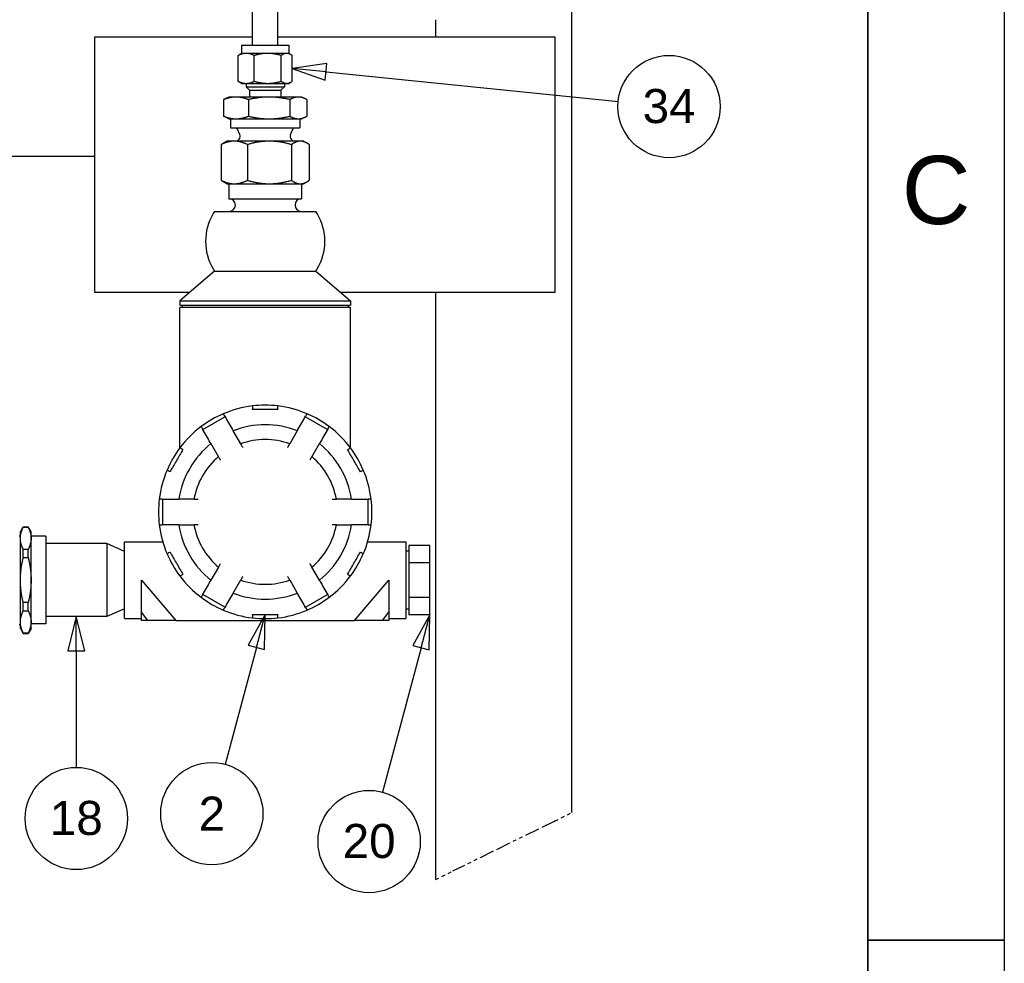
# Paper-space layout 'SHEET_2' of a CAD drawing. Header units: inches. Extents: x 2 to 369, y 6 to 267.
# Tile 55 of 64: x 241 to 270, y 87 to 115. Entities that reach past the tile are written whole.
import ezdxf
from ezdxf.enums import TextEntityAlignment as Align

# ---------------------------------------------------------------- set-up
doc = ezdxf.new("R2010")
doc.units = ezdxf.units.IN
doc.header["$LTSCALE"] = 8
doc.header["$MEASUREMENT"] = 0
doc.linetypes.add('DOUBLE_DASH_DOUBLE_DOT', pattern=[0.74, 0.24, -0.06, 0.24, -0.06, 0.01, -0.06, 0.01, -0.06])
doc.layers.get('0').update_dxf_attribs({"lineweight": 25})
doc.layers.get('DEFPOINTS').update_dxf_attribs({"lineweight": 25})
for name, color, linetype, lineweight in [('BORDER', 7, 'Continuous', 25), ('BORDER_TEXT', 7, 'Continuous', 25), ('DIMEN', 7, 'Continuous', 25), ('PHANTOM', 7, 'DOUBLE_DASH_DOUBLE_DOT', 25)]:
    doc.layers.add(name, color=color, linetype=linetype, lineweight=lineweight)
doc.styles.add('Current-ANSI', font='arial.ttf')
doc.styles.add('Text Style153', font='arial.ttf')

# ---------------------------------------------------------------- blocks, each defined once
blk = doc.blocks.new('Borders ProEnergy ANSI-D')
at = {"layer": 'BORDER', "lineweight": 35}
for p, q in [((33.25, 20.75), (33.25, 1.25)), ((33.25, 11), (33.75, 11))]:
    blk.add_line(p, q, dxfattribs=at)
at = {"layer": 'DEFPOINTS'}
blk.add_line((33.75, 21.25), (33.75, 0.75), dxfattribs=at)
at = {"layer": 'BORDER_TEXT', "style": 'Text Style153'}
blk.add_text('C', height=0.25, dxfattribs=at).set_placement((33.5, 13.625), align=Align.CENTER)
blk = doc.blocks.new('Balloon19')
at = {"layer": 'DIMEN', "linetype": 'Continuous', "lineweight": 25}
for p, q in [((31.0394, 12.1936), (30.9769, 12.0809)), ((31.007, 12.0729), (31.0394, 12.1936)), ((31.0372, 12.0648), (31.0394, 12.1936)), ((31.007, 12.0729), (30.8921, 11.6438)), ((30.9769, 12.0809), (31.0372, 12.0648))]:
    blk.add_line(p, q, dxfattribs=at)
at = {"layer": 'DIMEN', "linetype": 'Continuous', "lineweight": 25, "flags": 128}
blk.add_lwpolyline([(31.0372, 12.0648), (31.0394, 12.1936), (30.9769, 12.0809), (31.0372, 12.0648)], dxfattribs=at)
at = {"layer": 'DIMEN'}
blk.add_circle((30.8437, 11.4633), 0.1875, dxfattribs=at)
blk.add_solid([(31.0372, 12.0648), (31.0394, 12.1936), (30.9769, 12.0809), (31.0372, 12.0648)], dxfattribs=at)
at = {"layer": 'DIMEN', "insert": (30.8437, 11.4633), "char_height": 0.125, "attachment_point": 5, "style": 'Current-ANSI'}
blk.add_mtext('2', dxfattribs=at)
blk = doc.blocks.new('Balloon20')
at = {"layer": 'DIMEN', "linetype": 'Continuous', "lineweight": 25}
for p, q in [((31.6435, 12.1925), (31.5809, 12.0798)), ((31.6111, 12.0718), (31.6435, 12.1925)), ((31.6413, 12.0637), (31.6435, 12.1925)), ((31.6111, 12.0718), (31.4691, 11.5416)), ((31.5809, 12.0798), (31.6413, 12.0637))]:
    blk.add_line(p, q, dxfattribs=at)
at = {"layer": 'DIMEN', "linetype": 'Continuous', "lineweight": 25, "flags": 128}
blk.add_lwpolyline([(31.6413, 12.0637), (31.6435, 12.1925), (31.5809, 12.0798), (31.6413, 12.0637)], dxfattribs=at)
at = {"layer": 'DIMEN'}
blk.add_circle((31.4207, 11.3611), 0.1875, dxfattribs=at)
blk.add_solid([(31.6413, 12.0637), (31.6435, 12.1925), (31.5809, 12.0798), (31.6413, 12.0637)], dxfattribs=at)
at = {"layer": 'DIMEN', "insert": (31.4207, 11.3622), "char_height": 0.125, "attachment_point": 5, "line_spacing_factor": 1.875, "style": 'Current-ANSI'}
blk.add_mtext('20', dxfattribs=at)
blk = doc.blocks.new('Balloon21')
at = {"layer": 'DIMEN', "linetype": 'Continuous', "lineweight": 25}
for p, q in [((30.3467, 12.1857), (30.3154, 12.0607)), ((30.3467, 12.0607), (30.3467, 12.1857)), ((30.3779, 12.0607), (30.3467, 12.1857)), ((30.3154, 12.0607), (30.3779, 12.0607)), ((30.3467, 12.0607), (30.3467, 11.6331))]:
    blk.add_line(p, q, dxfattribs=at)
at = {"layer": 'DIMEN', "linetype": 'Continuous', "lineweight": 25, "flags": 128}
blk.add_lwpolyline([(30.3779, 12.0607), (30.3467, 12.1857), (30.3154, 12.0607), (30.3779, 12.0607)], dxfattribs=at)
at = {"layer": 'DIMEN'}
blk.add_circle((30.3467, 11.4456), 0.1875, dxfattribs=at)
blk.add_solid([(30.3779, 12.0607), (30.3467, 12.1857), (30.3154, 12.0607), (30.3779, 12.0607)], dxfattribs=at)
at = {"layer": 'DIMEN', "insert": (30.3467, 11.4467), "char_height": 0.125, "attachment_point": 5, "style": 'Current-ANSI'}
blk.add_mtext('18', dxfattribs=at)
blk = doc.blocks.new('Balloon33')
at = {"layer": 'DIMEN', "linetype": 'Continuous', "lineweight": 25}
for p, q in [((31.2659, 14.2142), (31.1384, 14.1957)), ((31.2628, 14.1831), (31.1384, 14.1957)), ((31.1384, 14.1957), (31.2596, 14.1521)), ((31.2596, 14.1521), (31.2659, 14.2142)), ((31.2628, 14.1831), (32.3347, 14.0746))]:
    blk.add_line(p, q, dxfattribs=at)
at = {"layer": 'DIMEN', "linetype": 'Continuous', "lineweight": 25, "flags": 128}
blk.add_lwpolyline([(31.2659, 14.2142), (31.1384, 14.1957), (31.2596, 14.1521), (31.2659, 14.2142)], dxfattribs=at)
at = {"layer": 'DIMEN'}
blk.add_circle((32.5206, 14.0558), 0.1875, dxfattribs=at)
blk.add_solid([(31.2659, 14.2142), (31.1384, 14.1957), (31.2596, 14.1521), (31.2659, 14.2142)], dxfattribs=at)
at = {"layer": 'DIMEN', "insert": (32.5206, 14.0568), "char_height": 0.125, "attachment_point": 5, "style": 'Current-ANSI'}
blk.add_mtext('34', dxfattribs=at)

psp = doc.layouts.new('SHEET_2')

# ---------------------------------------------------------------- linework, layer by layer
for p, q in [((257.315, 91.737), (257.315, 158.994)), ((247.94, 114.246), (247.94, 115.395)), ((248.69, 114.246), (248.69, 115.395)), ((253.315, 114.994), (253.315, 114.494)), ((243.315, 114.494), (247.94, 114.494)), ((243.315, 106.994), (243.315, 114.494)), ((248.69, 114.494), (256.815, 114.494)), ((256.815, 114.494), (256.815, 106.994)), ((247.625, 114.246), (249.005, 114.246)), ((247.625, 114.246), (247.625, 114.006)), ((249.005, 114.246), (249.005, 114.006)), ((247.523, 113.188), (247.523, 113.944)), ((247.625, 114.006), (247.561, 113.969)), ((247.759, 114.006), (247.625, 114.006)), ((248.391, 114.006), (247.759, 114.006)), ((247.995, 113.188), (247.995, 113.944)), ((248.947, 114.006), (248.391, 114.006)), ((248.787, 113.188), (248.787, 113.944)), ((249.005, 114.006), (248.947, 114.006)), ((249.005, 114.006), (249.069, 113.969)), ((249.107, 113.188), (249.107, 113.944)), ((247.625, 113.126), (247.561, 113.163)), ((247.625, 113.126), (247.759, 113.126)), ((247.753, 113.126), (247.753, 113.025)), ((247.753, 113.025), (248.878, 113.025)), ((247.852, 112.926), (247.753, 113.025)), ((247.759, 113.126), (248.391, 113.126)), ((248.391, 113.126), (248.947, 113.126)), ((248.778, 112.926), (248.878, 113.025)), ((248.878, 113.126), (248.878, 113.025)), ((248.947, 113.126), (249.005, 113.126)), ((249.005, 113.126), (249.069, 113.163)), ((247.253, 112.726), (247.155, 112.68)), ((247.459, 112.726), (247.253, 112.726)), ((248.431, 112.726), (247.459, 112.726)), ((247.852, 112.926), (248.778, 112.926)), ((247.852, 112.926), (247.852, 112.726)), ((249.288, 112.726), (248.431, 112.726)), ((248.778, 112.926), (248.778, 112.726)), ((249.378, 112.726), (249.288, 112.726)), ((249.378, 112.726), (249.476, 112.68)), ((247.096, 112.649), (247.096, 112.163)), ((247.822, 112.649), (247.822, 112.163)), ((249.041, 112.649), (249.041, 112.163)), ((249.535, 112.649), (249.535, 112.163)), ((247.253, 112.086), (247.155, 112.132)), ((247.253, 112.086), (247.459, 112.086)), ((247.295, 112.086), (247.295, 111.826)), ((247.459, 112.086), (248.431, 112.086)), ((248.431, 112.086), (249.288, 112.086)), ((249.288, 112.086), (249.378, 112.086)), ((249.335, 112.086), (249.335, 111.826)), ((249.378, 112.086), (249.476, 112.132)), ((247.295, 111.826), (249.335, 111.826)), ((247.575, 111.625), (247.485, 111.826)), ((249.056, 111.625), (249.145, 111.826)), ((247.024, 111.331), (247.024, 110.282)), ((247.19, 111.431), (247.086, 111.371)), ((247.408, 111.431), (247.19, 111.431)), ((248.438, 111.431), (247.408, 111.431)), ((247.55, 111.491), (247.49, 111.431)), ((247.793, 111.331), (247.793, 110.282)), ((249.345, 111.431), (248.438, 111.431)), ((249.08, 111.491), (249.14, 111.431)), ((249.084, 111.331), (249.084, 110.282)), ((249.44, 111.431), (249.345, 111.431)), ((249.44, 111.431), (249.544, 111.371)), ((249.606, 111.331), (249.606, 110.282)), ((225.01, 110.994), (243.315, 110.994)), ((247.19, 110.181), (247.086, 110.241)), ((247.19, 110.181), (247.408, 110.181)), ((247.253, 110.181), (247.253, 109.744)), ((247.408, 110.181), (248.438, 110.181)), ((248.438, 110.181), (249.345, 110.181)), ((249.345, 110.181), (249.44, 110.181)), ((249.378, 110.181), (249.378, 109.744)), ((249.44, 110.181), (249.544, 110.241)), ((247.253, 109.744), (249.378, 109.744)), ((246.83, 109.369), (249.8, 109.369)), ((246.83, 107.619), (245.815, 106.744)), ((246.83, 107.619), (249.8, 107.619)), ((249.8, 107.619), (250.815, 106.744)), ((246.105, 106.994), (243.315, 106.994)), ((256.815, 106.994), (250.525, 106.994)), ((253.315, 106.994), (253.315, 89.771)), ((245.815, 106.744), (250.815, 106.744)), ((245.815, 106.744), (245.815, 106.619)), ((245.815, 106.619), (250.815, 106.619)), ((245.878, 106.619), (245.878, 106.556)), ((250.753, 106.619), (250.753, 106.556)), ((250.815, 106.744), (250.815, 106.619)), ((250.815, 106.556), (245.815, 106.556)), ((245.815, 102.439), (245.815, 106.556)), ((250.815, 102.439), (250.815, 106.556)), ((246.487, 102.973), (247.136, 103.348)), ((249.494, 103.348), (250.144, 102.973)), ((247.596, 102.552), (247.375, 102.935)), ((249.256, 102.935), (249.035, 102.552)), ((246.725, 102.56), (246.946, 102.177)), ((249.684, 102.177), (249.905, 102.56)), ((245.815, 102.433), (245.815, 102.433)), ((250.815, 102.433), (250.815, 102.433)), ((245.308, 100.181), (245.308, 100.931)), ((246.227, 100.931), (245.785, 100.931)), ((250.845, 100.931), (250.404, 100.931)), ((251.322, 100.931), (251.322, 100.181)), ((241.133, 99.973), (241.217, 100.119)), ((241.133, 99.783), (241.133, 99.973)), ((241.217, 100.113), (241.217, 100.119)), ((241.217, 100.119), (241.363, 100.119)), ((241.217, 100.113), (241.363, 100.113)), ((241.363, 100.113), (241.363, 100.119)), ((241.447, 99.973), (241.363, 100.119)), ((241.447, 99.783), (241.447, 99.973)), ((245.785, 100.181), (246.227, 100.181)), ((250.404, 100.181), (250.845, 100.181)), ((241.093, 99.855), (241.133, 99.855)), ((241.133, 98.556), (241.133, 99.783)), ((241.875, 99.841), (241.447, 99.841)), ((241.447, 98.556), (241.447, 99.783)), ((241.875, 99.841), (241.875, 97.271)), ((244.19, 99.681), (245.31, 99.681)), ((244.19, 97.431), (244.19, 99.681)), ((251.32, 99.681), (252.44, 99.681)), ((252.44, 99.681), (252.44, 97.431)), ((241.363, 99.453), (241.217, 99.453)), ((241.217, 99.216), (241.217, 99.453)), ((241.363, 99.216), (241.363, 99.453)), ((243.672, 99.627), (241.875, 99.627)), ((243.672, 99.627), (243.672, 97.485)), ((244.19, 99.393), (243.672, 99.627)), ((252.528, 99.404), (252.44, 99.404)), ((253.148, 99.572), (252.528, 99.572)), ((252.528, 99.572), (252.528, 99.064)), ((253.148, 99.064), (253.148, 99.572)), ((241.217, 99.216), (241.363, 99.216)), ((246.946, 98.935), (246.725, 98.552)), ((249.905, 98.552), (249.684, 98.935)), ((252.528, 99.064), (252.528, 98.048)), ((253.148, 99.064), (252.528, 99.064)), ((253.148, 98.048), (253.148, 99.064)), ((241.133, 97.329), (241.133, 98.556)), ((241.447, 97.329), (241.447, 98.556)), ((244.69, 98.556), (245.69, 97.369)), ((244.69, 97.621), (244.69, 98.556)), ((247.375, 98.177), (247.596, 98.56)), ((249.035, 98.56), (249.256, 98.177)), ((250.94, 97.369), (251.94, 98.556)), ((251.94, 98.556), (251.94, 97.621)), ((247.136, 97.764), (246.487, 98.139)), ((249.494, 97.764), (250.144, 98.139)), ((252.528, 98.048), (252.528, 97.54)), ((253.148, 98.048), (252.528, 98.048)), ((253.148, 97.54), (253.148, 98.048)), ((241.363, 97.897), (241.217, 97.897)), ((241.217, 97.659), (241.217, 97.897)), ((241.217, 97.659), (241.363, 97.659)), ((241.363, 97.659), (241.363, 97.897)), ((244.19, 97.719), (243.672, 97.485)), ((252.528, 97.708), (252.44, 97.708)), ((243.672, 97.485), (241.875, 97.485)), ((244.19, 97.431), (244.69, 97.431)), ((244.876, 97.369), (244.69, 97.621)), ((244.69, 97.369), (244.69, 97.621)), ((244.876, 97.369), (244.69, 97.369)), ((245.69, 97.369), (250.94, 97.369)), ((251.754, 97.369), (251.94, 97.621)), ((251.94, 97.369), (251.754, 97.369)), ((251.94, 97.621), (251.94, 97.369)), ((251.94, 97.431), (252.44, 97.431)), ((253.148, 97.54), (252.528, 97.54)), ((241.093, 97.257), (241.133, 97.257)), ((241.133, 97.139), (241.133, 97.329)), ((241.133, 97.139), (241.217, 96.993)), ((241.447, 97.139), (241.363, 96.993)), ((241.447, 97.139), (241.447, 97.329)), ((241.875, 97.271), (241.447, 97.271)), ((241.363, 96.999), (241.217, 96.999)), ((241.217, 96.993), (241.217, 96.999)), ((241.217, 96.993), (241.363, 96.993)), ((241.363, 96.993), (241.363, 96.999))]:
    psp.add_line(p, q)
for centre, radius, start, end in [((247.465, 111.576), 0.12, 315, 24), ((249.165, 111.576), 0.12, 156, 225), ((247.253, 109.556), 0.188, 270, 90), ((249.378, 109.556), 0.188, 90, 270), ((248.143, 108.494), 1.577, 148.9973, 211.0027), ((248.143, 108.494), 1.577, 146.3099, 148.9973), ((248.488, 108.494), 1.577, 31.0027, 33.6901), ((248.488, 108.494), 1.577, 328.9973, 31.0027), ((248.143, 108.494), 1.577, 211.0027, 213.6901), ((248.488, 108.494), 1.577, 326.3099, 328.9973), ((248.315, 100.556), 3.13, 113.119, 126.881), ((248.315, 100.556), 3.13, 96.881, 113.119), ((248.315, 100.556), 3.125, 113.1077, 113.1079), ((248.315, 100.556), 3.13, 83.119, 96.881), ((248.315, 100.553), 3.128, 96.8921, 96.8922), ((248.315, 100.556), 3.13, 66.881, 83.119), ((248.315, 100.556), 3.125, 83.1077, 83.1079), ((248.316, 100.559), 3.122, 66.8921, 66.8922), ((248.315, 100.556), 3.13, 53.119, 66.881), ((248.315, 100.556), 3.13, 126.881, 143.119), ((248.315, 100.557), 3.124, 126.8921, 126.8922), ((248.315, 100.556), 2.558, 68.4299, 111.5701), ((248.315, 100.556), 3.125, 53.1077, 53.1079), ((248.315, 100.556), 3.13, 36.881, 53.119), ((248.315, 100.556), 2.558, 128.4299, 171.5701), ((248.315, 100.556), 2.122, 70.1788, 109.8212), ((248.315, 100.556), 2.558, 8.4299, 51.5701), ((248.315, 100.556), 3.13, 143.119, 156.881), ((248.315, 100.556), 3.125, 143.1077, 143.1079), ((248.317, 100.558), 3.122, 36.8921, 36.8922), ((248.315, 100.556), 3.13, 23.119, 36.881), ((248.315, 100.556), 2.122, 130.1788, 169.8212), ((248.315, 100.556), 2.122, 10.1788, 49.8212), ((248.315, 100.556), 3.13, 156.881, 173.119), ((248.314, 100.556), 3.124, 156.8921, 156.8922), ((248.316, 100.556), 3.125, 23.1077, 23.1079), ((248.315, 100.556), 3.13, 6.881, 23.119), ((248.315, 100.556), 3.13, 173.119, 180), ((248.315, 100.556), 3.125, 173.1077, 173.1079), ((248.314, 100.556), 3.126, 6.8921, 6.8922), ((248.315, 100.556), 3.13, 0, 6.881), ((248.315, 100.556), 3.13, 180, 186.881), ((248.315, 100.556), 3.13, 353.119, 0), ((248.315, 100.556), 3.13, 186.881, 203.119), ((248.314, 100.556), 3.124, 186.8921, 186.8922), ((248.315, 100.556), 2.558, 188.4299, 231.5701), ((248.315, 100.556), 2.122, 190.1788, 229.8212), ((248.315, 100.556), 2.122, 310.1788, 349.8212), ((248.315, 100.556), 2.558, 308.4299, 351.5701), ((248.315, 100.556), 3.13, 336.881, 353.119), ((248.315, 100.556), 3.125, 353.1077, 353.1079), ((248.315, 100.556), 3.13, 203.119, 216.881), ((248.315, 100.556), 3.125, 203.1077, 203.1079), ((248.315, 100.556), 3.13, 323.119, 336.881), ((248.315, 100.556), 3.125, 336.8921, 336.8922), ((248.315, 100.556), 3.13, 216.881, 233.119), ((248.315, 100.556), 3.125, 216.8921, 216.8922), ((248.315, 100.556), 2.122, 250.1788, 289.8212), ((248.315, 100.556), 3.13, 306.881, 323.119), ((248.314, 100.557), 3.126, 323.1077, 323.1079), ((248.315, 100.556), 3.13, 233.119, 246.881), ((248.315, 100.557), 3.125, 233.1077, 233.1079), ((248.315, 100.556), 2.558, 248.4299, 291.5701), ((248.315, 100.556), 3.13, 293.119, 306.881), ((248.32, 100.55), 3.117, 306.8921, 306.8922), ((248.315, 100.556), 3.13, 246.881, 263.119), ((248.313, 100.552), 3.12, 246.8921, 246.8922), ((248.315, 100.556), 3.13, 276.881, 293.119), ((248.315, 100.556), 3.125, 293.1077, 293.1079), ((248.315, 100.556), 3.125, 263.1077, 263.1079), ((248.315, 100.556), 3.13, 263.119, 276.881), ((248.316, 100.546), 3.115, 276.8921, 276.8922)]:
    psp.add_arc(centre, radius, start, end)
for points, weights in [([(247.759, 114.006), (247.649, 114.006), (247.523, 113.944)], [1, 1.0379548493, 1]), ([(247.523, 113.944), (247.543, 113.958), (247.561, 113.969)], [1, 1.00844971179, 1.01313718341]), ([(247.995, 113.944), (247.868, 114.006), (247.759, 114.006)], [1, 1.0379548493, 1]), ([(248.391, 114.006), (248.207, 114.006), (247.995, 113.944)], [1, 1.0379548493, 1]), ([(248.787, 113.944), (248.574, 114.006), (248.391, 114.006)], [1, 1.0379548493, 1]), ([(248.947, 114.006), (248.872, 114.006), (248.787, 113.944)], [1, 1.0379548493, 1]), ([(249.107, 113.944), (249.021, 114.006), (248.947, 114.006)], [1, 1.0379548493, 1]), ([(247.561, 113.163), (247.543, 113.173), (247.523, 113.188)], [1.01313718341, 1.00844971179, 1]), ([(247.523, 113.188), (247.649, 113.126), (247.759, 113.126)], [1, 1.0379548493, 1]), ([(247.759, 113.126), (247.868, 113.126), (247.995, 113.188)], [1, 1.0379548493, 1]), ([(247.995, 113.188), (248.207, 113.126), (248.391, 113.126)], [1, 1.0379548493, 1]), ([(248.391, 113.126), (248.574, 113.126), (248.787, 113.188)], [1, 1.0379548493, 1]), ([(248.787, 113.188), (248.872, 113.126), (248.947, 113.126)], [1, 1.0379548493, 1]), ([(248.947, 113.126), (249.021, 113.126), (249.107, 113.188)], [1, 1.0379548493, 1]), ([(247.459, 112.726), (247.29, 112.726), (247.096, 112.649)], [1, 1.0379548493, 1]), ([(247.096, 112.649), (247.126, 112.667), (247.155, 112.68)], [1, 1.00844971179, 1.01313718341]), ([(247.822, 112.649), (247.627, 112.726), (247.459, 112.726)], [1, 1.0379548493, 1]), ([(248.431, 112.726), (248.148, 112.726), (247.822, 112.649)], [1, 1.0379548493, 1]), ([(249.041, 112.649), (248.714, 112.726), (248.431, 112.726)], [1, 1.0379548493, 1]), ([(249.288, 112.726), (249.173, 112.726), (249.041, 112.649)], [1, 1.0379548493, 1]), ([(249.535, 112.649), (249.402, 112.726), (249.288, 112.726)], [1, 1.0379548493, 1]), ([(247.096, 112.163), (247.29, 112.086), (247.459, 112.086)], [1, 1.0379548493, 1]), ([(247.155, 112.132), (247.126, 112.145), (247.096, 112.163)], [1.01313718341, 1.00844971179, 1]), ([(247.459, 112.086), (247.627, 112.086), (247.822, 112.163)], [1, 1.0379548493, 1]), ([(247.822, 112.163), (248.148, 112.086), (248.431, 112.086)], [1, 1.0379548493, 1]), ([(248.431, 112.086), (248.714, 112.086), (249.041, 112.163)], [1, 1.0379548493, 1]), ([(249.041, 112.163), (249.173, 112.086), (249.288, 112.086)], [1, 1.0379548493, 1]), ([(249.288, 112.086), (249.402, 112.086), (249.535, 112.163)], [1, 1.0379548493, 1]), ([(247.408, 111.431), (247.23, 111.431), (247.024, 111.331)], [1, 1.0379548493, 1]), ([(247.024, 111.331), (247.056, 111.354), (247.086, 111.371)], [1, 1.00844971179, 1.01313718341]), ([(247.793, 111.331), (247.587, 111.431), (247.408, 111.431)], [1, 1.0379548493, 1]), ([(248.438, 111.431), (248.139, 111.431), (247.793, 111.331)], [1, 1.0379548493, 1]), ([(249.084, 111.331), (248.738, 111.431), (248.438, 111.431)], [1, 1.0379548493, 1]), ([(249.345, 111.431), (249.224, 111.431), (249.084, 111.331)], [1, 1.0379548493, 1]), ([(249.606, 111.331), (249.466, 111.431), (249.345, 111.431)], [1, 1.0379548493, 1]), ([(247.024, 110.282), (247.23, 110.181), (247.408, 110.181)], [1, 1.0379548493, 1]), ([(247.086, 110.241), (247.056, 110.259), (247.024, 110.282)], [1.01313718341, 1.00844971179, 1]), ([(247.408, 110.181), (247.587, 110.181), (247.793, 110.282)], [1, 1.0379548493, 1]), ([(247.793, 110.282), (248.139, 110.181), (248.438, 110.181)], [1, 1.0379548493, 1]), ([(248.438, 110.181), (248.738, 110.181), (249.084, 110.282)], [1, 1.0379548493, 1]), ([(249.084, 110.282), (249.224, 110.181), (249.345, 110.181)], [1, 1.0379548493, 1]), ([(249.345, 110.181), (249.466, 110.181), (249.606, 110.282)], [1, 1.0379548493, 1]), ([(241.133, 99.783), (241.133, 99.94), (241.217, 100.113)], [1, 1.02543517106, 1]), ([(241.363, 100.113), (241.447, 99.94), (241.447, 99.783)], [1, 1.02543517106, 1]), ([(241.217, 99.453), (241.133, 99.626), (241.133, 99.783)], [1, 1.02543517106, 1]), ([(241.447, 99.783), (241.447, 99.626), (241.363, 99.453)], [1, 1.02543517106, 1]), ([(241.133, 98.556), (241.133, 98.87), (241.217, 99.216)], [1, 1.02543517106, 1]), ([(241.363, 99.216), (241.447, 98.87), (241.447, 98.556)], [1, 1.02543517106, 1]), ([(241.217, 97.897), (241.133, 98.242), (241.133, 98.556)], [1, 1.02543517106, 1]), ([(241.447, 98.556), (241.447, 98.242), (241.363, 97.897)], [1, 1.02543517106, 1]), ([(241.133, 97.329), (241.133, 97.486), (241.217, 97.659)], [1, 1.02543517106, 1]), ([(241.363, 97.659), (241.447, 97.486), (241.447, 97.329)], [1, 1.02543517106, 1]), ([(241.217, 96.999), (241.133, 97.172), (241.133, 97.329)], [1, 1.02543517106, 1]), ([(241.447, 97.329), (241.447, 97.172), (241.363, 96.999)], [1, 1.02543517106, 1])]:
    psp.add_rational_spline(points, weights, degree=2)
for points, knots in [([(247.129, 103.361), (247.117, 103.382), (247.106, 103.401), (247.09, 103.427), (247.086, 103.435), (247.086, 103.435)], [0.009494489, 0.009494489, 0.009494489, 0.009494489, 0.01046458, 0.01046458, 0.011434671, 0.011434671, 0.011434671, 0.011434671]), ([(247.94, 103.664), (247.94, 103.664), (247.94, 103.655), (247.94, 103.632), (247.94, 103.623), (247.94, 103.602), (247.94, 103.59), (247.94, 103.578)], [0.007698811, 0.007698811, 0.007698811, 0.007698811, 0.008667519, 0.008667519, 0.009151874, 0.009151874, 0.009636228, 0.009636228, 0.009636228, 0.009636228]), ([(247.94, 103.563), (247.94, 103.568), (247.94, 103.573), (247.94, 103.578), (247.94, 103.578), (247.94, 103.578), (247.94, 103.578)], [0.0029802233, 0.0029802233, 0.0029802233, 0.0029802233, 0.0031678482, 0.0031678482, 0.0031678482, 0.0031711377, 0.0031711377, 0.0031711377, 0.0031711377]), ([(248.69, 103.563), (248.565, 103.563), (248.44, 103.563), (248.19, 103.563), (248.065, 103.563), (247.94, 103.563)], [0.016607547, 0.016607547, 0.016607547, 0.016607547, 0.021368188, 0.021368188, 0.026128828, 0.026128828, 0.026128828, 0.026128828]), ([(248.69, 103.578), (248.69, 103.602), (248.69, 103.624), (248.69, 103.655), (248.69, 103.664), (248.69, 103.664)], [0.009494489, 0.009494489, 0.009494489, 0.009494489, 0.01046458, 0.01046458, 0.011434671, 0.011434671, 0.011434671, 0.011434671]), ([(248.69, 103.578), (248.69, 103.578), (248.69, 103.578), (248.69, 103.578), (248.69, 103.573), (248.69, 103.568), (248.69, 103.563)], [0.0031645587, 0.0031645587, 0.0031645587, 0.0031645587, 0.0031678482, 0.0031678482, 0.0031678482, 0.0033554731, 0.0033554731, 0.0033554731, 0.0033554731]), ([(249.544, 103.435), (249.544, 103.435), (249.54, 103.427), (249.528, 103.408), (249.524, 103.4), (249.513, 103.381), (249.507, 103.371), (249.501, 103.361)], [0.007698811, 0.007698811, 0.007698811, 0.007698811, 0.008667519, 0.008667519, 0.009151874, 0.009151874, 0.009636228, 0.009636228, 0.009636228, 0.009636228]), ([(246.437, 103.06), (246.437, 103.06), (246.441, 103.052), (246.452, 103.033), (246.457, 103.025), (246.467, 103.006), (246.473, 102.996), (246.48, 102.986)], [0.007698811, 0.007698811, 0.007698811, 0.007698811, 0.008667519, 0.008667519, 0.009151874, 0.009151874, 0.009636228, 0.009636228, 0.009636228, 0.009636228]), ([(247.353, 102.972), (247.359, 102.962), (247.365, 102.952), (247.373, 102.939), (247.375, 102.935), (247.375, 102.935)], [0.0000006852, 0.0000006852, 0.0000006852, 0.0000006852, 0.0004860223, 0.0004860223, 0.0009713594, 0.0009713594, 0.0009713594, 0.0009713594]), ([(249.256, 102.935), (249.256, 102.935), (249.258, 102.939), (249.265, 102.952), (249.271, 102.962), (249.277, 102.972)], [0.0000001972, 0.0000001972, 0.0000001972, 0.0000001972, 0.0004855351, 0.0004855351, 0.000970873, 0.000970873, 0.000970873, 0.000970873]), ([(250.151, 102.986), (250.163, 103.007), (250.174, 103.026), (250.189, 103.052), (250.194, 103.06), (250.194, 103.06)], [0.009494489, 0.009494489, 0.009494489, 0.009494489, 0.01046458, 0.01046458, 0.011434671, 0.011434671, 0.011434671, 0.011434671]), ([(246.725, 102.56), (246.725, 102.56), (246.723, 102.564), (246.715, 102.577), (246.71, 102.587), (246.704, 102.597)], [0.0000001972, 0.0000001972, 0.0000001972, 0.0000001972, 0.0004855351, 0.0004855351, 0.000970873, 0.000970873, 0.000970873, 0.000970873]), ([(247.596, 102.552), (247.596, 102.552), (247.596, 102.552), (247.598, 102.549), (247.599, 102.547), (247.602, 102.542), (247.604, 102.538), (247.608, 102.531), (247.611, 102.526), (247.619, 102.511), (247.626, 102.5), (247.641, 102.474), (247.649, 102.46), (247.657, 102.447)], [0.000000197, 0.000000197, 0.000000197, 0.000000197, 0.000300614, 0.000300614, 0.000601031, 0.000601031, 0.000901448, 0.000901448, 0.001201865, 0.001201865, 0.001802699, 0.001802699, 0.002403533, 0.002403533, 0.002403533, 0.002403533]), ([(248.974, 102.447), (248.978, 102.454), (248.982, 102.461), (248.989, 102.474), (248.993, 102.48), (249, 102.493), (249.004, 102.499), (249.011, 102.511), (249.014, 102.516), (249.022, 102.531), (249.027, 102.539), (249.033, 102.55), (249.035, 102.552), (249.035, 102.552)], [0.002405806, 0.002405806, 0.002405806, 0.002405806, 0.002706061, 0.002706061, 0.003006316, 0.003006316, 0.003306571, 0.003306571, 0.003606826, 0.003606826, 0.004207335, 0.004207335, 0.004807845, 0.004807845, 0.004807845, 0.004807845]), ([(249.927, 102.597), (249.92, 102.587), (249.915, 102.577), (249.907, 102.564), (249.905, 102.56), (249.905, 102.56)], [0.0000006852, 0.0000006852, 0.0000006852, 0.0000006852, 0.0004860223, 0.0004860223, 0.0009713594, 0.0009713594, 0.0009713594, 0.0009713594]), ([(245.898, 102.385), (245.836, 102.276), (245.773, 102.168), (245.648, 101.951), (245.586, 101.843), (245.523, 101.735)], [0.016607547, 0.016607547, 0.016607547, 0.016607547, 0.021368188, 0.021368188, 0.026128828, 0.026128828, 0.026128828, 0.026128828]), ([(245.886, 102.392), (245.864, 102.404), (245.845, 102.415), (245.819, 102.43), (245.811, 102.435), (245.811, 102.435)], [0.009494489, 0.009494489, 0.009494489, 0.009494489, 0.01046458, 0.01046458, 0.011434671, 0.011434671, 0.011434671, 0.011434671]), ([(245.886, 102.392), (245.886, 102.392), (245.886, 102.392), (245.886, 102.392), (245.89, 102.389), (245.894, 102.387), (245.898, 102.385)], [0.0031645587, 0.0031645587, 0.0031645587, 0.0031645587, 0.0031678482, 0.0031678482, 0.0031678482, 0.0033554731, 0.0033554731, 0.0033554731, 0.0033554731]), ([(250.732, 102.385), (250.736, 102.387), (250.74, 102.389), (250.744, 102.392), (250.744, 102.392), (250.744, 102.392), (250.745, 102.392)], [0.0029802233, 0.0029802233, 0.0029802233, 0.0029802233, 0.0031678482, 0.0031678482, 0.0031678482, 0.0031711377, 0.0031711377, 0.0031711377, 0.0031711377]), ([(251.107, 101.735), (251.045, 101.843), (250.982, 101.952), (250.857, 102.168), (250.794, 102.276), (250.732, 102.385)], [0.016607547, 0.016607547, 0.016607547, 0.016607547, 0.021368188, 0.021368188, 0.026128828, 0.026128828, 0.026128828, 0.026128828]), ([(250.819, 102.435), (250.819, 102.435), (250.811, 102.43), (250.792, 102.419), (250.784, 102.414), (250.765, 102.404), (250.755, 102.398), (250.745, 102.392)], [0.007698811, 0.007698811, 0.007698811, 0.007698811, 0.008667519, 0.008667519, 0.009151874, 0.009151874, 0.009636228, 0.009636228, 0.009636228, 0.009636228]), ([(247.007, 102.072), (247.003, 102.079), (246.999, 102.086), (246.991, 102.099), (246.988, 102.105), (246.98, 102.118), (246.977, 102.124), (246.97, 102.136), (246.967, 102.141), (246.958, 102.156), (246.954, 102.164), (246.948, 102.175), (246.946, 102.177), (246.946, 102.177)], [0.002405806, 0.002405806, 0.002405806, 0.002405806, 0.002706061, 0.002706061, 0.003006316, 0.003006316, 0.003306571, 0.003306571, 0.003606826, 0.003606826, 0.004207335, 0.004207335, 0.004807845, 0.004807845, 0.004807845, 0.004807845]), ([(249.684, 102.177), (249.684, 102.177), (249.684, 102.177), (249.682, 102.174), (249.681, 102.172), (249.678, 102.167), (249.676, 102.163), (249.672, 102.156), (249.669, 102.151), (249.66, 102.136), (249.654, 102.125), (249.639, 102.099), (249.631, 102.085), (249.623, 102.072)], [0.000000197, 0.000000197, 0.000000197, 0.000000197, 0.000300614, 0.000300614, 0.000601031, 0.000601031, 0.000901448, 0.000901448, 0.001201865, 0.001201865, 0.001802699, 0.001802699, 0.002403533, 0.002403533, 0.002403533, 0.002403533]), ([(245.436, 101.785), (245.436, 101.785), (245.444, 101.781), (245.464, 101.769), (245.472, 101.765), (245.49, 101.754), (245.5, 101.748), (245.511, 101.742)], [0.007698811, 0.007698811, 0.007698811, 0.007698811, 0.008667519, 0.008667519, 0.009151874, 0.009151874, 0.009636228, 0.009636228, 0.009636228, 0.009636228]), ([(245.523, 101.735), (245.519, 101.737), (245.515, 101.74), (245.511, 101.742), (245.511, 101.742), (245.511, 101.742), (245.511, 101.742)], [0.0029802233, 0.0029802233, 0.0029802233, 0.0029802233, 0.0031678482, 0.0031678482, 0.0031678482, 0.0031711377, 0.0031711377, 0.0031711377, 0.0031711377]), ([(251.12, 101.742), (251.119, 101.742), (251.119, 101.742), (251.119, 101.742), (251.115, 101.74), (251.111, 101.737), (251.107, 101.735)], [0.0031645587, 0.0031645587, 0.0031645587, 0.0031645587, 0.0031678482, 0.0031678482, 0.0031678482, 0.0033554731, 0.0033554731, 0.0033554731, 0.0033554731]), ([(251.12, 101.742), (251.141, 101.755), (251.16, 101.766), (251.186, 101.781), (251.194, 101.785), (251.194, 101.785)], [0.009494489, 0.009494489, 0.009494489, 0.009494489, 0.01046458, 0.01046458, 0.011434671, 0.011434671, 0.011434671, 0.011434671]), ([(245.293, 100.931), (245.269, 100.931), (245.247, 100.931), (245.216, 100.931), (245.208, 100.931), (245.208, 100.931)], [0.009494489, 0.009494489, 0.009494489, 0.009494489, 0.01046458, 0.01046458, 0.011434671, 0.011434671, 0.011434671, 0.011434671]), ([(245.742, 100.931), (245.754, 100.931), (245.765, 100.931), (245.78, 100.931), (245.785, 100.931), (245.785, 100.931)], [0.0041290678, 0.0041290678, 0.0041290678, 0.0041290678, 0.0046143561, 0.0046143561, 0.0050996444, 0.0050996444, 0.0050996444, 0.0050996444]), ([(246.227, 100.931), (246.227, 100.931), (246.23, 100.931), (246.242, 100.931), (246.251, 100.931), (246.268, 100.931), (246.275, 100.931), (246.288, 100.931), (246.295, 100.931), (246.317, 100.931), (246.333, 100.931), (246.349, 100.931)], [0.005334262, 0.005334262, 0.005334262, 0.005334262, 0.005935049, 0.005935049, 0.006535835, 0.006535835, 0.006836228, 0.006836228, 0.007136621, 0.007136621, 0.007737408, 0.007737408, 0.007737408, 0.007737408]), ([(250.282, 100.931), (250.297, 100.931), (250.313, 100.931), (250.335, 100.931), (250.342, 100.931), (250.356, 100.931), (250.362, 100.931), (250.379, 100.931), (250.388, 100.931), (250.4, 100.931), (250.404, 100.931), (250.404, 100.931)], [0.007986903, 0.007986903, 0.007986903, 0.007986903, 0.00858736, 0.00858736, 0.008887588, 0.008887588, 0.009187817, 0.009187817, 0.009788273, 0.009788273, 0.01038873, 0.01038873, 0.01038873, 0.01038873]), ([(250.845, 100.931), (250.845, 100.931), (250.85, 100.931), (250.865, 100.931), (250.876, 100.931), (250.888, 100.931)], [0.0037396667, 0.0037396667, 0.0037396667, 0.0037396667, 0.0042249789, 0.0042249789, 0.0047102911, 0.0047102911, 0.0047102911, 0.0047102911]), ([(251.423, 100.931), (251.423, 100.931), (251.414, 100.931), (251.391, 100.931), (251.382, 100.931), (251.361, 100.931), (251.349, 100.931), (251.337, 100.931)], [0.007698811, 0.007698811, 0.007698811, 0.007698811, 0.008667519, 0.008667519, 0.009151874, 0.009151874, 0.009636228, 0.009636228, 0.009636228, 0.009636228]), ([(245.208, 100.181), (245.208, 100.181), (245.216, 100.181), (245.239, 100.181), (245.248, 100.181), (245.269, 100.181), (245.281, 100.181), (245.293, 100.181)], [0.007698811, 0.007698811, 0.007698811, 0.007698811, 0.008667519, 0.008667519, 0.009151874, 0.009151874, 0.009636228, 0.009636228, 0.009636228, 0.009636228]), ([(245.785, 100.181), (245.785, 100.181), (245.78, 100.181), (245.765, 100.181), (245.754, 100.181), (245.742, 100.181)], [0.0044796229, 0.0044796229, 0.0044796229, 0.0044796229, 0.0049649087, 0.0049649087, 0.0054501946, 0.0054501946, 0.0054501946, 0.0054501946]), ([(246.349, 100.181), (246.341, 100.181), (246.333, 100.181), (246.317, 100.181), (246.31, 100.181), (246.295, 100.181), (246.288, 100.181), (246.275, 100.181), (246.268, 100.181), (246.251, 100.181), (246.242, 100.181), (246.233, 100.181), (246.231, 100.181), (246.227, 100.181), (246.227, 100.181), (246.227, 100.181)], [0.001880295, 0.001880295, 0.001880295, 0.001880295, 0.002180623, 0.002180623, 0.002480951, 0.002480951, 0.002781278, 0.002781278, 0.003081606, 0.003081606, 0.003682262, 0.003682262, 0.003982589, 0.003982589, 0.004282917, 0.004282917, 0.004282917, 0.004282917]), ([(250.404, 100.181), (250.404, 100.181), (250.401, 100.181), (250.391, 100.181), (250.387, 100.181), (250.378, 100.181), (250.373, 100.181), (250.362, 100.181), (250.356, 100.181), (250.342, 100.181), (250.335, 100.181), (250.321, 100.181), (250.313, 100.181), (250.298, 100.181), (250.29, 100.181), (250.282, 100.181)], [0.008843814, 0.008843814, 0.008843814, 0.008843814, 0.009443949, 0.009443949, 0.009744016, 0.009744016, 0.010044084, 0.010044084, 0.010344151, 0.010344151, 0.010644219, 0.010644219, 0.010944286, 0.010944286, 0.011244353, 0.011244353, 0.011244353, 0.011244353]), ([(250.888, 100.181), (250.876, 100.181), (250.865, 100.181), (250.85, 100.181), (250.845, 100.181), (250.845, 100.181)], [0.0000784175, 0.0000784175, 0.0000784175, 0.0000784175, 0.0005641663, 0.0005641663, 0.0010499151, 0.0010499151, 0.0010499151, 0.0010499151]), ([(251.337, 100.181), (251.362, 100.181), (251.383, 100.181), (251.414, 100.181), (251.423, 100.181), (251.423, 100.181)], [0.009494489, 0.009494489, 0.009494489, 0.009494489, 0.01046458, 0.01046458, 0.011434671, 0.011434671, 0.011434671, 0.011434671]), ([(245.511, 99.37), (245.511, 99.37), (245.511, 99.37), (245.511, 99.37), (245.515, 99.372), (245.519, 99.375), (245.523, 99.377)], [0.0031645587, 0.0031645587, 0.0031645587, 0.0031645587, 0.0031678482, 0.0031678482, 0.0031678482, 0.0033554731, 0.0033554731, 0.0033554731, 0.0033554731]), ([(245.523, 99.377), (245.586, 99.269), (245.648, 99.16), (245.773, 98.944), (245.836, 98.836), (245.898, 98.728)], [0.016607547, 0.016607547, 0.016607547, 0.016607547, 0.021368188, 0.021368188, 0.026128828, 0.026128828, 0.026128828, 0.026128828]), ([(250.732, 98.728), (250.795, 98.836), (250.857, 98.944), (250.982, 99.161), (251.045, 99.269), (251.107, 99.377)], [0.016607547, 0.016607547, 0.016607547, 0.016607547, 0.021368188, 0.021368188, 0.026128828, 0.026128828, 0.026128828, 0.026128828]), ([(251.107, 99.377), (251.111, 99.375), (251.115, 99.372), (251.119, 99.37), (251.119, 99.37), (251.119, 99.37), (251.12, 99.37)], [0.0029802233, 0.0029802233, 0.0029802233, 0.0029802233, 0.0031678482, 0.0031678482, 0.0031678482, 0.0031711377, 0.0031711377, 0.0031711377, 0.0031711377]), ([(245.511, 99.37), (245.489, 99.358), (245.47, 99.347), (245.444, 99.331), (245.436, 99.327), (245.436, 99.327)], [0.009494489, 0.009494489, 0.009494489, 0.009494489, 0.01046458, 0.01046458, 0.011434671, 0.011434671, 0.011434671, 0.011434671]), ([(251.194, 99.327), (251.194, 99.327), (251.186, 99.331), (251.167, 99.343), (251.159, 99.348), (251.14, 99.358), (251.13, 99.364), (251.12, 99.37)], [0.007698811, 0.007698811, 0.007698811, 0.007698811, 0.008667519, 0.008667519, 0.009151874, 0.009151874, 0.009636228, 0.009636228, 0.009636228, 0.009636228]), ([(246.946, 98.935), (246.946, 98.935), (246.946, 98.936), (246.948, 98.938), (246.949, 98.94), (246.952, 98.946), (246.954, 98.949), (246.959, 98.957), (246.961, 98.961), (246.97, 98.976), (246.977, 98.988), (246.991, 99.013), (246.999, 99.027), (247.007, 99.041)], [0.000000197, 0.000000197, 0.000000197, 0.000000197, 0.000300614, 0.000300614, 0.000601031, 0.000601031, 0.000901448, 0.000901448, 0.001201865, 0.001201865, 0.001802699, 0.001802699, 0.002403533, 0.002403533, 0.002403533, 0.002403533]), ([(249.623, 99.041), (249.627, 99.034), (249.631, 99.027), (249.639, 99.013), (249.643, 99.007), (249.65, 98.994), (249.654, 98.988), (249.66, 98.976), (249.663, 98.971), (249.672, 98.956), (249.676, 98.948), (249.683, 98.938), (249.684, 98.935), (249.684, 98.935)], [0.002405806, 0.002405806, 0.002405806, 0.002405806, 0.002706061, 0.002706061, 0.003006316, 0.003006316, 0.003306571, 0.003306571, 0.003606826, 0.003606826, 0.004207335, 0.004207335, 0.004807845, 0.004807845, 0.004807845, 0.004807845]), ([(245.811, 98.678), (245.811, 98.678), (245.819, 98.682), (245.839, 98.693), (245.847, 98.698), (245.865, 98.708), (245.875, 98.714), (245.886, 98.72)], [0.007698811, 0.007698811, 0.007698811, 0.007698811, 0.008667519, 0.008667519, 0.009151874, 0.009151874, 0.009636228, 0.009636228, 0.009636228, 0.009636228]), ([(245.898, 98.728), (245.894, 98.725), (245.89, 98.723), (245.886, 98.721), (245.886, 98.721), (245.886, 98.721), (245.886, 98.72)], [0.0029802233, 0.0029802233, 0.0029802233, 0.0029802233, 0.0031678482, 0.0031678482, 0.0031678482, 0.0031711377, 0.0031711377, 0.0031711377, 0.0031711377]), ([(246.704, 98.515), (246.71, 98.526), (246.715, 98.535), (246.723, 98.549), (246.725, 98.552), (246.725, 98.552)], [0.0000006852, 0.0000006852, 0.0000006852, 0.0000006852, 0.0004860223, 0.0004860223, 0.0009713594, 0.0009713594, 0.0009713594, 0.0009713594]), ([(247.657, 98.666), (247.653, 98.659), (247.649, 98.652), (247.641, 98.638), (247.637, 98.632), (247.63, 98.619), (247.626, 98.613), (247.62, 98.601), (247.617, 98.596), (247.608, 98.581), (247.603, 98.573), (247.597, 98.563), (247.596, 98.56), (247.596, 98.56)], [0.002405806, 0.002405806, 0.002405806, 0.002405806, 0.002706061, 0.002706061, 0.003006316, 0.003006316, 0.003306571, 0.003306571, 0.003606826, 0.003606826, 0.004207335, 0.004207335, 0.004807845, 0.004807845, 0.004807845, 0.004807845]), ([(249.035, 98.56), (249.035, 98.56), (249.034, 98.561), (249.033, 98.563), (249.032, 98.565), (249.028, 98.571), (249.027, 98.574), (249.022, 98.582), (249.019, 98.586), (249.011, 98.601), (249.004, 98.613), (248.99, 98.638), (248.982, 98.652), (248.974, 98.666)], [0.000000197, 0.000000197, 0.000000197, 0.000000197, 0.000300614, 0.000300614, 0.000601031, 0.000601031, 0.000901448, 0.000901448, 0.001201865, 0.001201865, 0.001802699, 0.001802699, 0.002403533, 0.002403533, 0.002403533, 0.002403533]), ([(249.905, 98.552), (249.905, 98.552), (249.907, 98.549), (249.915, 98.535), (249.92, 98.526), (249.927, 98.515)], [0.0000001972, 0.0000001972, 0.0000001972, 0.0000001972, 0.0004855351, 0.0004855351, 0.000970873, 0.000970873, 0.000970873, 0.000970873]), ([(250.745, 98.72), (250.744, 98.721), (250.744, 98.721), (250.744, 98.721), (250.74, 98.723), (250.736, 98.725), (250.732, 98.728)], [0.0031645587, 0.0031645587, 0.0031645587, 0.0031645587, 0.0031678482, 0.0031678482, 0.0031678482, 0.0033554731, 0.0033554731, 0.0033554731, 0.0033554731]), ([(250.745, 98.72), (250.766, 98.708), (250.785, 98.697), (250.811, 98.682), (250.819, 98.678), (250.819, 98.678)], [0.009494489, 0.009494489, 0.009494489, 0.009494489, 0.01046458, 0.01046458, 0.011434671, 0.011434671, 0.011434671, 0.011434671]), ([(246.48, 98.127), (246.467, 98.105), (246.456, 98.086), (246.441, 98.06), (246.437, 98.052), (246.437, 98.052)], [0.009494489, 0.009494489, 0.009494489, 0.009494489, 0.01046458, 0.01046458, 0.011434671, 0.011434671, 0.011434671, 0.011434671]), ([(247.375, 98.177), (247.375, 98.177), (247.373, 98.174), (247.365, 98.16), (247.359, 98.151), (247.353, 98.14)], [0.0000001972, 0.0000001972, 0.0000001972, 0.0000001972, 0.0004855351, 0.0004855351, 0.000970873, 0.000970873, 0.000970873, 0.000970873]), ([(249.277, 98.14), (249.271, 98.151), (249.265, 98.16), (249.258, 98.174), (249.256, 98.177), (249.256, 98.177)], [0.0000006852, 0.0000006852, 0.0000006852, 0.0000006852, 0.0004860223, 0.0004860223, 0.0009713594, 0.0009713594, 0.0009713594, 0.0009713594]), ([(250.194, 98.052), (250.194, 98.052), (250.189, 98.06), (250.178, 98.08), (250.173, 98.088), (250.163, 98.106), (250.157, 98.116), (250.151, 98.127)], [0.007698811, 0.007698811, 0.007698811, 0.007698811, 0.008667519, 0.008667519, 0.009151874, 0.009151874, 0.009636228, 0.009636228, 0.009636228, 0.009636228]), ([(247.086, 97.677), (247.086, 97.677), (247.09, 97.685), (247.102, 97.705), (247.107, 97.713), (247.117, 97.731), (247.123, 97.741), (247.129, 97.752)], [0.007698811, 0.007698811, 0.007698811, 0.007698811, 0.008667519, 0.008667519, 0.009151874, 0.009151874, 0.009636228, 0.009636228, 0.009636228, 0.009636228]), ([(249.501, 97.752), (249.514, 97.73), (249.525, 97.711), (249.54, 97.685), (249.544, 97.677), (249.544, 97.677)], [0.009494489, 0.009494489, 0.009494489, 0.009494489, 0.01046458, 0.01046458, 0.011434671, 0.011434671, 0.011434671, 0.011434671]), ([(245.69, 97.369), (245.556, 97.369), (245.422, 97.369), (245.288, 97.369), (245.151, 97.369), (245.013, 97.369), (244.876, 97.369)], [-1, -1, -1, -1, -0.506107, -0.506107, -0.506107, 0, 0, 0, 0]), ([(247.94, 97.534), (247.94, 97.534), (247.94, 97.535), (247.94, 97.535), (247.94, 97.539), (247.94, 97.544), (247.94, 97.549)], [0.0031645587, 0.0031645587, 0.0031645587, 0.0031645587, 0.0031678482, 0.0031678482, 0.0031678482, 0.0033554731, 0.0033554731, 0.0033554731, 0.0033554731]), ([(247.94, 97.549), (248.065, 97.549), (248.19, 97.549), (248.44, 97.549), (248.565, 97.549), (248.69, 97.549)], [0.016607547, 0.016607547, 0.016607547, 0.016607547, 0.021368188, 0.021368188, 0.026128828, 0.026128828, 0.026128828, 0.026128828]), ([(247.94, 97.534), (247.94, 97.51), (247.94, 97.488), (247.94, 97.457), (247.94, 97.449), (247.94, 97.449)], [0.009494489, 0.009494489, 0.009494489, 0.009494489, 0.01046458, 0.01046458, 0.011434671, 0.011434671, 0.011434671, 0.011434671]), ([(248.69, 97.549), (248.69, 97.544), (248.69, 97.539), (248.69, 97.535), (248.69, 97.535), (248.69, 97.534), (248.69, 97.534)], [0.0029802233, 0.0029802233, 0.0029802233, 0.0029802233, 0.0031678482, 0.0031678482, 0.0031678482, 0.0031711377, 0.0031711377, 0.0031711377, 0.0031711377]), ([(248.69, 97.449), (248.69, 97.449), (248.69, 97.457), (248.69, 97.48), (248.69, 97.489), (248.69, 97.51), (248.69, 97.522), (248.69, 97.534)], [0.007698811, 0.007698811, 0.007698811, 0.007698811, 0.008667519, 0.008667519, 0.009151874, 0.009151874, 0.009636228, 0.009636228, 0.009636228, 0.009636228]), ([(251.754, 97.369), (251.617, 97.369), (251.48, 97.369), (251.342, 97.369), (251.208, 97.369), (251.074, 97.369), (250.94, 97.369)], [0, 0, 0, 0, 0.506107, 0.506107, 0.506107, 1, 1, 1, 1])]:
    psp.add_open_spline(points, degree=3, knots=knots)
for points in [[(247.129, 103.361), (247.204, 103.231), (247.278, 103.102), (247.353, 102.972)], [(249.277, 102.972), (249.352, 103.102), (249.427, 103.231), (249.501, 103.361)], [(246.704, 102.597), (246.629, 102.727), (246.554, 102.856), (246.48, 102.986)], [(250.151, 102.986), (250.076, 102.856), (250.001, 102.727), (249.927, 102.597)], [(245.293, 100.931), (245.443, 100.931), (245.592, 100.931), (245.742, 100.931)], [(250.888, 100.931), (251.038, 100.931), (251.187, 100.931), (251.337, 100.931)], [(245.742, 100.181), (245.592, 100.181), (245.443, 100.181), (245.293, 100.181)], [(251.337, 100.181), (251.187, 100.181), (251.038, 100.181), (250.888, 100.181)], [(246.48, 98.127), (246.554, 98.256), (246.629, 98.386), (246.704, 98.515)], [(249.927, 98.515), (250.001, 98.386), (250.076, 98.256), (250.151, 98.127)], [(247.353, 98.14), (247.278, 98.011), (247.204, 97.881), (247.129, 97.752)], [(249.501, 97.752), (249.427, 97.881), (249.352, 98.011), (249.277, 98.14)]]:
    psp.add_open_spline(points, degree=3)
at = {"layer": 'PHANTOM', "ltscale": 0.055155}
for p, q in [((256.815, 91.491), (257.315, 91.737)), ((253.315, 89.771), (253.815, 90.017))]:
    psp.add_line(p, q, dxfattribs=at)
at = {"layer": 'PHANTOM', "ltscale": 0.222197}
psp.add_line((256.815, 91.491), (253.815, 90.017), dxfattribs=at)

# ---------------------------------------------------------------- block references
at = {"xscale": 8, "yscale": 8, "zscale": 8}
psp.add_blockref('Borders ProEnergy ANSI-D', (0, 0), dxfattribs=at)
at = {"layer": 'DIMEN', "xscale": 8, "yscale": 8, "zscale": 8}
for name in ['Balloon33', 'Balloon21', 'Balloon19', 'Balloon20']:
    psp.add_blockref(name, (0, 0), dxfattribs=at)

doc.saveas('drawing.dxf')
